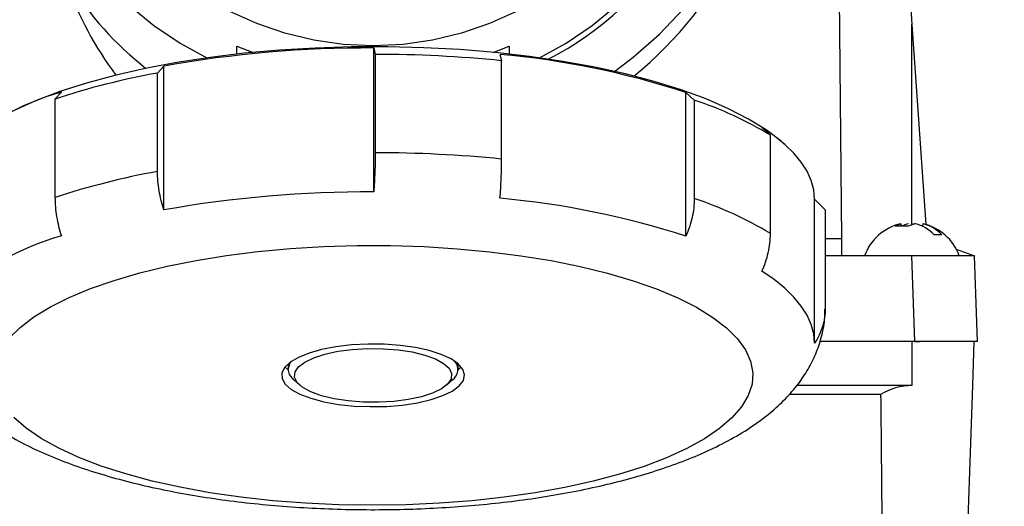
# Model space of a CAD drawing. Header units: inches. Extents: x 1.5 to 64.5, y 1.5 to 49.5.
# Tile 5 of 20: x 14.3 to 18.9, y 13.3 to 15.6. Entities that reach past the tile are written whole.
import ezdxf

# ---------------------------------------------------------------- set-up
doc = ezdxf.new("R2010")
doc.units = ezdxf.units.IN
doc.header["$LTSCALE"] = 6
doc.header["$MEASUREMENT"] = 0
doc.layers.add('DIMENSIONS', color=140, linetype='Continuous', lineweight=25)
doc.styles.add('SLDTEXTSTYLE0', font='TXT', dxfattribs={"width": 0.7})
doc.dimstyles.new('SLDDIMSTYLE0', dxfattribs={"dimtxt": 0.509766, "dimasz": 0.78, "dimexe": 0, "dimexo": 0.0625, "dimgap": 0.127441, "dimtad": 0, "dimtih": 1, "dimtoh": 1, "dimrnd": 1e-09, "dimzin": 12, "dimdsep": 46, "dimtxsty": 'SLDTEXTSTYLE0', "dimsah": 1, "dimcen": 0.09, "dimadec": 0, "dimazin": 3, "dimtfac": 1, "dimtofl": 0, "dimtmove": 0, "dimatfit": 3, "dimfxl": 0, "dimfrac": 2, "dimtolj": 1, "dimtzin": 12, "dimarcsym": 0})

# ---------------------------------------------------------------- blocks, each defined once
blk = doc.blocks.new('_D')
at = {"layer": 'DIMENSIONS'}
for p, q in [((17.1584, 18.8246), (24.0867, 18.8246)), ((23.3367, 18.8246), (23.3367, 15.1505)), ((22.3673, 14.2262), (22.1961, 14.2262)), ((22.1961, 14.2262), (22.1961, 13.416)), ((24.3062, 14.2262), (24.4774, 14.2262)), ((24.4774, 14.2262), (24.4774, 13.416)), ((22.1961, 13.416), (22.3673, 13.416)), ((24.4774, 13.416), (24.3062, 13.416)), ((23.3367, 10.1934), (23.3367, 13.3019)), ((18.5779, 10.1934), (24.0867, 10.1934))]:
    blk.add_line(p, q, dxfattribs=at)
for points in [[(23.3367, 18.8246), (23.2167, 18.0446), (23.4567, 18.0446)], [(23.3367, 10.1934), (23.4567, 10.9734), (23.2167, 10.9734)]]:
    blk.add_solid(points, dxfattribs=at)
at = {"layer": 'DIMENSIONS', "char_height": 0.5, "attachment_point": 1, "style": 'SLDTEXTSTYLE0'}
for s, insert in [('8.63', (22.5793, 14.9848)), ('219.2', (22.3673, 14.0605))]:
    blk.add_mtext(s, dxfattribs=dict(at, insert=insert))

msp = doc.modelspace()

# ---------------------------------------------------------------- linework, layer by layer
for p, q in [((18.3898, 16.7768), (18.4746, 15.5638)), ((18.1448, 14.5577), (18.129, 16.3719)), ((18.4746, 15.5638), (18.5404, 14.6231)), ((18.4746, 14.6208), (18.4746, 15.5638)), ((15.302, 15.4617), (15.3774, 15.4317)), ((15.302, 15.4239), (15.302, 15.4617)), ((16.5065, 15.4317), (16.582, 15.4617)), ((16.582, 15.4617), (16.582, 15.4239)), ((15.9447, 14.7766), (15.9447, 15.4527)), ((15.9447, 15.4527), (15.9521, 15.4228)), ((15.9521, 15.4228), (15.9521, 14.9604)), ((16.5383, 15.4227), (16.5457, 15.3928)), ((14.9583, 15.3678), (14.9282, 15.3347)), ((14.9583, 14.6917), (14.9583, 15.3678)), ((16.5457, 14.9305), (16.5457, 15.3928)), ((14.9282, 14.8724), (14.9282, 15.3347)), ((14.4767, 15.2455), (14.4465, 15.2123)), ((17.4112, 14.568), (17.4112, 15.2441)), ((17.4112, 15.2441), (17.4517, 15.2075)), ((14.4465, 15.2123), (14.4465, 14.75)), ((17.4517, 15.2075), (17.4517, 14.7451)), ((17.769, 15.0794), (17.8095, 15.0427)), ((17.8095, 14.5804), (17.8095, 15.0427)), ((17.8747, 15.0013), (17.8653, 15.0094)), ((18.017, 14.742), (18.067, 14.6925)), ((18.017, 14.0659), (18.017, 14.742)), ((18.067, 14.6925), (18.067, 14.2302)), ((18.425, 14.6168), (18.4229, 14.6267)), ((18.5263, 14.6267), (18.5238, 14.6153)), ((18.067, 14.5577), (18.1448, 14.5577)), ((18.1455, 14.4755), (18.1448, 14.5577)), ((18.6833, 14.5066), (18.7689, 14.4755)), ((18.1455, 14.4755), (18.067, 14.4755)), ((18.4741, 14.4755), (18.1455, 14.4755)), ((18.4881, 14.0734), (18.4741, 14.4755)), ((18.7689, 14.4755), (18.4741, 14.4755)), ((18.7829, 14.0734), (18.7689, 14.4755)), ((18.4881, 14.0734), (18.0422, 14.0734)), ((18.4746, 14.0734), (18.4746, 13.866)), ((18.7829, 14.0734), (18.4881, 14.0734)), ((18.4881, 14.0734), (18.5124, 14.0734)), ((18.7607, 13.866), (18.7679, 14.0734)), ((15.542, 13.9658), (15.542, 13.9424)), ((16.342, 13.9424), (16.342, 13.9658)), ((15.5694, 13.8926), (15.5974, 13.8681)), ((16.2866, 13.8681), (16.3145, 13.8926)), ((18.4746, 13.866), (17.9332, 13.866)), ((18.7274, 12.9134), (18.7607, 13.866)), ((18.3276, 13.8236), (17.8966, 13.8236))]:
    msp.add_line(p, q)
at = {"flags": 128}
for points in [[(17.0759, 15.3426), (17.1641, 15.4091), (17.2877, 15.5175), (17.4006, 15.636), (17.5016, 15.7634), (17.5901, 15.8989), (17.6653, 16.0412), (17.7266, 16.1894), (17.7735, 16.3421), (17.8057, 16.4981), (17.8228, 16.6562), (17.8248, 16.8152), (17.8116, 16.9736), (17.7833, 17.1303), (17.7402, 17.284), (17.6826, 17.4335), (17.6109, 17.5774), (17.5258, 17.7148)], [(14.7973, 15.6521), (14.9117, 15.5589), (15.0346, 15.4759), (15.1603, 15.4061)], [(16.7237, 15.4061), (16.8493, 15.4759), (16.9723, 15.5589), (17.0866, 15.6521)], [(16.616, 15.6247), (16.4895, 15.5673), (16.3575, 15.522), (16.2213, 15.4893), (16.0824, 15.4695), (15.942, 15.4629), (15.8016, 15.4695), (15.6627, 15.4893), (15.5265, 15.522), (15.3945, 15.5673), (15.2679, 15.6247)], [(17.7896, 15.0678), (17.7072, 15.1189), (17.6126, 15.1675), (17.5067, 15.2133), (17.3901, 15.2559), (17.2636, 15.2951), (17.128, 15.3305), (16.9844, 15.3621), (16.8336, 15.3894), (16.6767, 15.4124), (16.5149, 15.4309), (16.3491, 15.4448), (16.1805, 15.4539), (16.0103, 15.4583), (15.8396, 15.4578), (15.6697, 15.4525), (15.5016, 15.4424), (15.3365, 15.4276), (15.1755, 15.4082), (15.0198, 15.3843), (14.8704, 15.3561), (14.7282, 15.3238), (14.5944, 15.2875), (14.4698, 15.2476), (14.3553, 15.2044), (14.2516, 15.158)], [(18.017, 14.742), (18.0132, 14.7859), (18.0014, 14.8297), (17.9818, 14.8731), (17.9544, 14.916), (17.9192, 14.9583), (17.8765, 14.9997), (17.8263, 15.0401), (17.769, 15.0794)], [(17.8653, 15.0094), (17.8595, 15.0145), (17.7896, 15.0678)], [(14.2311, 14.0883), (14.2828, 14.1393), (14.3475, 14.1886), (14.4247, 14.2357), (14.5137, 14.2803), (14.6139, 14.3221), (14.7245, 14.3606), (14.8447, 14.3957), (14.9734, 14.427), (15.1097, 14.4542), (15.2525, 14.4773), (15.4007, 14.4959), (15.5532, 14.51), (15.7087, 14.5194), (15.866, 14.5241), (16.0239, 14.524), (16.1812, 14.5192), (16.3366, 14.5096), (16.4889, 14.4953), (16.6369, 14.4765), (16.7795, 14.4533), (16.9155, 14.4259), (17.044, 14.3944), (17.1637, 14.3592), (17.274, 14.3206), (17.3738, 14.2787), (17.4624, 14.234), (17.5391, 14.1868)], [(18.017, 14.0659), (18.0132, 14.1099), (18.0014, 14.1536), (17.9818, 14.197), (17.9544, 14.2399), (17.9192, 14.2822), (17.8765, 14.3236), (17.8263, 14.364), (17.769, 14.4033)], [(17.5391, 14.1868), (17.6033, 14.1375), (17.6545, 14.0864), (17.6923, 14.0339), (17.7164, 13.9806), (17.7266, 13.9267), (17.7229, 13.8727), (17.7052, 13.819), (17.6737, 13.7661), (17.6286, 13.7143), (17.5704, 13.6641), (17.4994, 13.6159), (17.4162, 13.5699), (17.3215, 13.5267), (17.216, 13.4865), (17.1005, 13.4497), (16.976, 13.4165), (16.8433, 13.3872), (16.7036, 13.362), (16.558, 13.3412), (16.4075, 13.3248), (16.2534, 13.313), (16.0968, 13.306), (15.939, 13.3037), (15.7813, 13.3061), (15.6248, 13.3134), (15.4708, 13.3253), (15.3205, 13.3419), (15.175, 13.3629), (15.0356, 13.3882), (14.9032, 13.4177), (14.779, 13.451), (14.6639, 13.488), (14.5587, 13.5283), (14.4644, 13.5716), (14.3817, 13.6176), (14.3112, 13.6659), (14.2534, 13.7162)], [(15.5572, 13.8485), (15.5977, 13.826), (15.6493, 13.8064), (15.7102, 13.7903), (15.7786, 13.7781), (15.8522, 13.7703), (15.9288, 13.7672), (16.0057, 13.7687), (16.0806, 13.7749), (16.1511, 13.7857), (16.2148, 13.8005), (16.2698, 13.819), (16.3142, 13.8405), (16.3467, 13.8644), (16.3661, 13.8899), (16.3719, 13.9162), (16.3639, 13.9425), (16.3424, 13.9678), (16.308, 13.9914), (16.2618, 14.0125), (16.2053, 14.0304), (16.1404, 14.0446), (16.0691, 14.0547), (15.9937, 14.0602), (15.9166, 14.061), (15.8404, 14.0571), (15.7674, 14.0486), (15.7, 14.0357), (15.6405, 14.019), (15.5906, 13.9989), (15.552, 13.9761), (15.5259, 13.9513), (15.5132, 13.9253), (15.5143, 13.8989), (15.5291, 13.873), (15.5572, 13.8485)], [(15.6109, 13.8576), (15.5851, 13.8808), (15.5729, 13.9053), (15.5749, 13.9301), (15.5911, 13.9543), (15.6207, 13.9769), (15.6626, 13.9971), (15.7153, 14.0142), (15.7767, 14.0274), (15.8445, 14.0362), (15.916, 14.0404), (15.9885, 14.0397), (16.0592, 14.0342), (16.1254, 14.0241), (16.1846, 14.0097), (16.2344, 13.9917), (16.273, 13.9707), (16.2989, 13.9475), (16.3111, 13.923), (16.309, 13.8982), (16.2929, 13.8741), (16.2633, 13.8514), (16.2213, 13.8312), (16.1686, 13.8141), (16.1072, 13.8009), (16.0395, 13.7921), (15.968, 13.7879), (15.8955, 13.7886), (15.8247, 13.7941), (15.7585, 13.8043), (15.6994, 13.8186), (15.6495, 13.8366), (15.6109, 13.8576)], [(15.5694, 13.8926), (15.5687, 13.8932), (15.5483, 13.9182), (15.542, 13.9441), (15.5502, 13.97), (15.5574, 13.9799)], [(15.5281, 13.9541), (15.5291, 13.9529), (15.542, 13.94)], [(16.3419, 13.94), (16.3467, 13.9443), (16.3558, 13.9541)]]:
    msp.add_lwpolyline(points, dxfattribs=at)
for centre, radius, start, end in [((16.0548, 16.7764), 1.5488, 297.2958, 359.256), ((15.8598, 16.6108), 1.5948, 212.265, 231.8323), ((15.9212, 9.9472), 5.5055, 89.7557, 100.0733), ((15.9467, 9.4154), 6.0074, 84.27748, 89.94832), ((16.1767, 11.4328), 4.0063, 72.0528, 84.8212), ((15.5493, 11.8817), 3.5085, 100.1971, 108.319), ((14.8098, 14.0568), 1.2345, 105.6585, 133.8587), ((16.9045, 13.5478), 1.7475, 58.8105, 71.7535), ((15.9467, 8.9531), 6.0074, 84.27748, 89.94832), ((15.5493, 11.4193), 3.5085, 100.1971, 108.319), ((15.9212, 9.2711), 5.5055, 89.7557, 100.0733), ((16.1767, 10.7567), 4.0063, 72.0528, 84.8212), ((16.9045, 13.0855), 1.7475, 58.8105, 71.7535), ((18.4746, 14.3965), 0.236, 102.9187, 160.4429), ((18.4944, 14.4698), 0.161, 102.8859, 115.3864), ((18.4494, 14.4558), 0.1759, 42.4444, 76.4044), ((18.485, 14.4558), 0.1759, 42.4444, 76.4044), ((18.4746, 14.3965), 0.236, 19.5571, 77.1561), ((14.8098, 13.3807), 1.2345, 105.6585, 133.8587), ((16.2799, 13.9419), 0.0603, 305.1243, 39.1552), ((18.4746, 13.5899), 0.2762, 90.0011, 122.1658)]:
    msp.add_arc(centre, radius, start, end)
for centre, major_axis, ratio, start_param, end_param in [((15.942, 16.679), (1.8839, 0), 0.948977, 5.420395, 6.283185), ((15.942, 16.3497), (0, -1.6447), 0.939693, 5.079583, 5.385039)]:
    msp.add_ellipse(centre, major_axis=major_axis, ratio=ratio, start_param=start_param, end_param=end_param)
for points, knots in [([(15.9521, 14.9604), (15.9521, 14.9309), (15.9514, 14.9007), (15.9496, 14.8542), (15.9488, 14.8384), (15.947, 14.8073), (15.9459, 14.7919), (15.9447, 14.7766)], [0, 0, 0, 0, 0.5, 0.5, 0.75, 0.75, 1, 1, 1, 1]), ([(16.5383, 14.7466), (16.5407, 14.7773), (16.5425, 14.8081), (16.5444, 14.8546), (16.5449, 14.8702), (16.5455, 14.9008), (16.5457, 14.9158), (16.5457, 14.9305)], [0, 0, 0, 0, 0.5, 0.5, 0.75, 0.75, 1, 1, 1, 1]), ([(14.9583, 14.6917), (14.9484, 14.7214), (14.941, 14.7514), (14.9333, 14.7971), (14.9314, 14.8125), (14.9288, 14.8427), (14.9282, 14.8577), (14.9282, 14.8724)], [0, 0, 0, 0, 0.5, 0.5, 0.75, 0.75, 1, 1, 1, 1]), ([(14.4465, 14.75), (14.4465, 14.7205), (14.4491, 14.6905), (14.4567, 14.6448), (14.4599, 14.6294), (14.4674, 14.5991), (14.4717, 14.5842), (14.4767, 14.5694)], [0, 0, 0, 0, 0.5, 0.5, 0.75, 0.75, 1, 1, 1, 1]), ([(17.4517, 14.7451), (17.4517, 14.7156), (17.4482, 14.686), (17.438, 14.6412), (17.4337, 14.6261), (17.4236, 14.5967), (17.4178, 14.5823), (17.4112, 14.568)], [0, 0, 0, 0, 0.5, 0.5, 0.75, 0.75, 1, 1, 1, 1]), ([(18.3951, 14.6146), (18.3967, 14.6157), (18.3997, 14.6176), (18.4041, 14.6201), (18.4083, 14.622), (18.412, 14.6236), (18.4156, 14.6248), (18.4192, 14.6259), (18.4217, 14.6265), (18.4229, 14.6267)], [0, 0, 0, 0, 0.180141, 0.346748, 0.499994, 0.62861, 0.7496, 0.878203, 1, 1, 1, 1]), ([(18.4907, 14.6267), (18.4894, 14.6265), (18.4867, 14.6259), (18.4826, 14.6248), (18.4785, 14.6236), (18.4731, 14.6217), (18.4662, 14.6189), (18.4607, 14.6161), (18.4577, 14.6146)], [0, 0, 0, 0, 0.121784, 0.250409, 0.371366, 0.500025, 0.73486, 1, 1, 1, 1]), ([(17.769, 14.4033), (17.7822, 14.4318), (17.7923, 14.4609), (17.8026, 14.5057), (17.8052, 14.5209), (17.8087, 14.5508), (17.8095, 14.5657), (17.8095, 14.5804)], [0, 0, 0, 0, 0.5, 0.5, 0.75, 0.75, 1, 1, 1, 1]), ([(18.6148, 14.5745), (18.6137, 14.5745), (18.6115, 14.5745), (18.6077, 14.5745), (18.6037, 14.5745), (18.5979, 14.5745), (18.59, 14.5745), (18.5828, 14.5745), (18.5792, 14.5745)], [0, 0, 0, 0, 0.12501, 0.250022, 0.375039, 0.50006, 0.750035, 1, 1, 1, 1]), ([(13.9243, 13.9033), (13.9311, 13.8929), (13.954, 13.8578), (14.003, 13.8037), (14.072, 13.7391), (14.1544, 13.6774), (14.2497, 13.6186), (14.357, 13.5637), (14.4743, 13.5138), (14.5993, 13.4692), (14.7306, 13.4297), (14.8675, 13.3952), (15.0095, 13.3655), (15.1558, 13.3403), (15.3061, 13.3197), (15.4594, 13.3036), (15.6152, 13.2921), (15.7726, 13.285), (15.9308, 13.2824), (16.089, 13.2843), (16.2464, 13.2908), (16.402, 13.3017), (16.5552, 13.317), (16.7051, 13.3368), (16.851, 13.3611), (16.9923, 13.3898), (17.1284, 13.423), (17.2588, 13.4609), (17.3831, 13.5037), (17.501, 13.5519), (17.612, 13.6062), (17.7155, 13.6676), (17.8052, 13.7333), (17.8798, 13.8017), (17.9392, 13.8701), (17.9871, 13.9409), (18.024, 14.0144), (18.0504, 14.0927), (18.0651, 14.1639), (18.0653, 14.2095), (18.0654, 14.2261)], [0, 0, 0, 0, 0.009748, 0.032983, 0.05794, 0.084857, 0.113532, 0.143231, 0.173011, 0.202401, 0.23134, 0.259881, 0.2881, 0.316069, 0.343847, 0.371484, 0.399018, 0.426484, 0.453911, 0.481325, 0.508748, 0.536203, 0.563717, 0.59132, 0.619048, 0.646945, 0.675063, 0.703468, 0.732244, 0.761485, 0.791286, 0.821672, 0.852361, 0.878155, 0.902042, 0.924321, 0.94541, 0.965697, 0.987504, 1, 1, 1, 1]), ([(18.067, 14.2302), (18.067, 14.2007), (18.0627, 14.1721), (18.0501, 14.1306), (18.0448, 14.1169), (18.0323, 14.0907), (18.0251, 14.0781), (18.017, 14.0659)], [0, 0, 0, 0, 0.5, 0.5, 0.75, 0.75, 1, 1, 1, 1]), ([(18.3276, 13.8236), (18.3294, 13.6404), (18.3312, 13.4572), (18.333, 13.274), (18.3342, 13.1538), (18.3355, 13.0336), (18.3367, 12.9134)], [0, 0, 0, 0, 0.01397108, 0.01397108, 0.01397108, 0.02313501, 0.02313501, 0.02313501, 0.02313501])]:
    msp.add_open_spline(points, degree=3, knots=knots)
for points in [[(18.4212, 14.6146), (18.4104, 14.6146), (18.4014, 14.6146), (18.3951, 14.6146)], [(18.4577, 14.6146), (18.4446, 14.6146), (18.432, 14.6146), (18.4212, 14.6146)]]:
    msp.add_open_spline(points, degree=3)

# ---------------------------------------------------------------- dimensions: what is measured, and where the dimension line sits
at = {"layer": 'DIMENSIONS'}
dim = msp.add_linear_dim(base=(23.3367, 18.8246), p1=(18.2779, 10.1934), p2=(16.8584, 18.8246), angle=90, dimstyle='SLDDIMSTYLE0', dxfattribs=at)
dim.commit()
dim.dimension.update_dxf_attribs({"geometry": '_D', "text_midpoint": (23.3367, 14.2262), "dimtype": 160})

doc.saveas('drawing.dxf')
